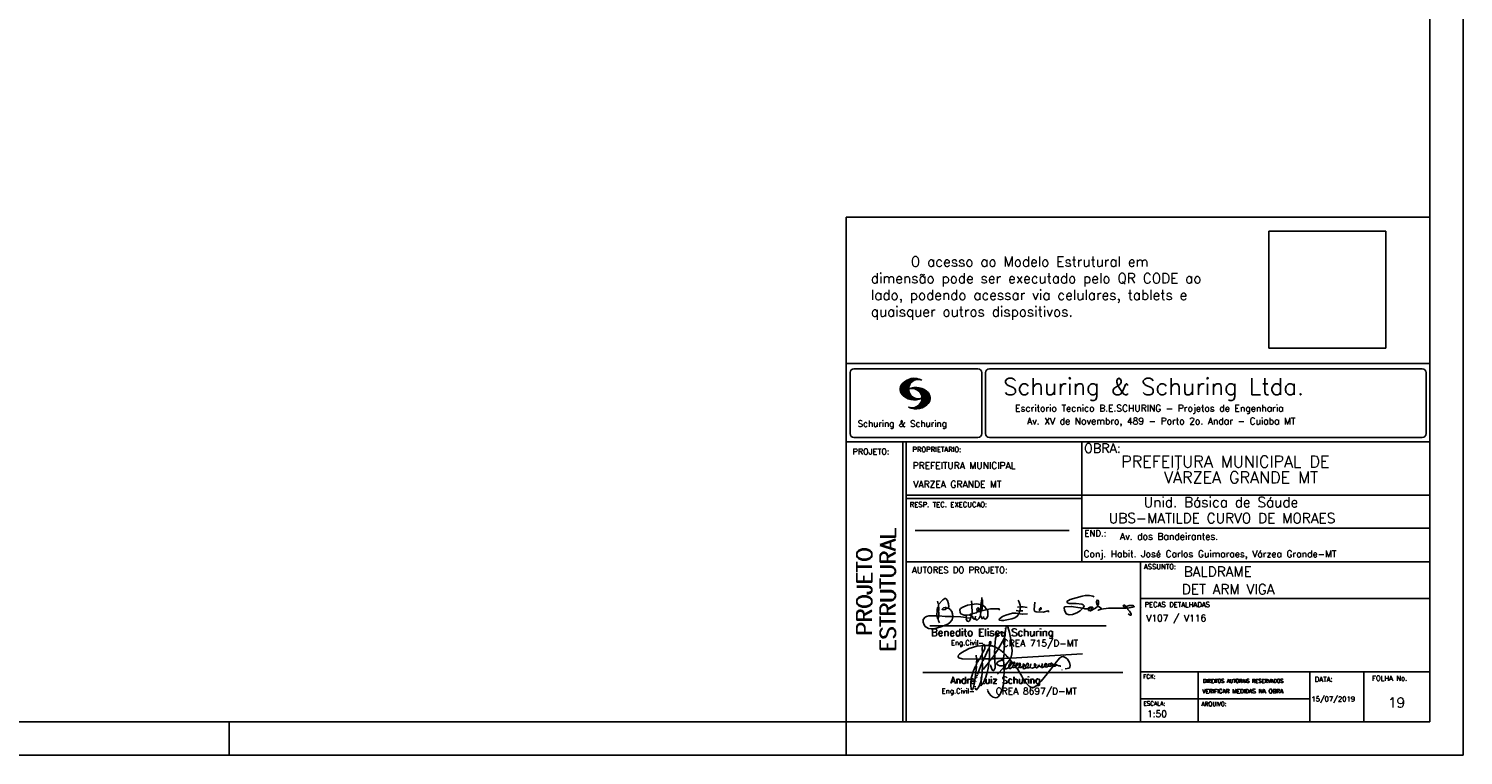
# Model space of a CAD drawing. Extents: x 0 to 84.1, y 0 to 59.4.
# Tile 4 of 6: x 41.1 to 84.1, y 0 to 21.8. Entities that reach past the tile are written whole.
import ezdxf

# ---------------------------------------------------------------- set-up
doc = ezdxf.new("R2010")
doc.units = 0
doc.header["$MEASUREMENT"] = 0
doc.layers.get('0').update_dxf_attribs({"linetype": 'CONTINUOUS'})
doc.layers.add('1', color=1, linetype='CONTINUOUS')
doc.layers.add('2', color=2, linetype='CONTINUOUS')
doc.styles.get("Standard").update_dxf_attribs({"font": 'ROMANS.SHX'})
picture_1 = doc.add_image_def('image1.png', size_in_pixel=(300, 300))

# ---------------------------------------------------------------- blocks, each defined once
blk = doc.blocks.new('assinaturabenedito')
at = {"color": 162}
for points in [[(79.55, 161.85), (79.72, 164.8), (79.88, 165.87), (80.21, 166.28)], [(80.21, 160.29), (79.88, 160.45), (79.72, 161.68), (80.29, 161.77), (80.46, 162.01), (80.54, 163.49), (80.37, 163.74), (80.54, 164.8), (80.46, 166.12), (80.29, 166.36), (80.37, 167.51), (82.43, 169.81), (83.41, 170.39), (83.9, 170.39), (84.81, 169.48), (85.38, 167.84), (85.46, 166.36), (85.13, 165.71), (86.12, 164.97), (86.94, 163.98), (87.35, 162.83), (87.43, 161.68), (87.19, 161.52), (83.66, 161.52), (80.46, 161.77)], [(80.46, 167.68), (80.21, 167.84), (79.88, 169.07)], [(84.48, 165.54), (84.15, 165.87), (83.57, 165.87), (82.84, 165.71), (82.1, 165.05), (82.59, 164.8), (83.57, 164.97), (84.48, 165.54)], [(84.48, 165.54), (85.05, 165.63)], [(94.32, 162.18), (93.09, 162.18), (91.53, 162.83), (91.12, 163.41), (90.96, 164.8), (91.29, 165.38), (92.52, 166.2), (94.82, 167.1), (97.03, 167.43), (97.11, 162.92)], [(96.95, 167.51), (96.79, 169.24)], [(101.46, 167.43), (99.17, 167.76), (97.11, 167.51)], [(98.59, 160.54), (99.17, 159.71), (99.58, 159.63), (100.56, 160.62), (101.38, 161.93), (102.12, 160.29), (102.69, 160.78), (103.6, 160.12), (104.42, 160.54), (104.99, 161.85), (104.99, 163.9), (104.66, 164.97), (106.3, 165.3), (110.57, 165.22), (110.74, 164.97), (110.49, 164.56)], [(99.9, 163.9), (100.48, 164.8), (100.4, 165.63), (99.9, 165.79), (99.49, 165.22), (99.58, 164.23), (99.82, 164.15)], [(101.3, 164.07), (101.55, 167.1)], [(101.55, 163.82), (102.04, 164.31), (102.28, 166.78), (102.28, 167.1), (101.55, 167.19), (101.46, 167.51), (101.96, 170.06), (102.28, 169.81), (102.28, 167.27)], [(101.96, 170.06), (102.04, 170.96)], [(102.04, 164.31), (104.58, 164.97)], [(104.34, 164.97), (103.51, 166.36), (102.69, 166.94), (102.37, 166.94)], [(121.16, 166.36), (119.76, 166.04)], [(120.99, 164.31), (121.24, 166.12), (121.16, 167.19), (120.66, 168.66), (120.09, 169.57)], [(121.24, 166.2), (121.48, 166.36), (122.55, 166.36), (124.6, 165.87)], [(135.35, 163.57), (135.27, 164.23), (135.11, 164.31), (132.64, 163.57), (129.12, 163.74), (128.62, 163.9), (128.3, 164.15), (128.05, 164.89), (128.46, 168.66)], [(130.84, 164.8), (130.76, 165.22), (131.25, 165.79), (131.58, 165.71), (131.66, 165.3), (131.41, 164.97), (130.84, 164.8)], [(152.26, 165.38), (152.17, 165.54), (151.11, 165.79), (146.68, 166.53), (143.56, 166.36), (143.23, 166.2), (143.15, 165.79), (143.31, 164.56), (144.13, 162.83), (145.61, 162.26), (147.25, 162.51), (149.38, 163.33), (151.02, 164.23), (152.26, 165.38)], [(155.13, 165.22), (153.4, 165.22), (152.58, 165.54), (153.16, 166.78), (152.67, 167.35), (151.85, 167.68), (149.14, 168.01), (145.61, 168.01), (144.71, 168.34), (144.46, 168.91), (146.1, 169.9), (152.17, 171.62), (153.65, 171.87), (155.7, 171.87), (157.43, 171.62), (158.08, 171.29)], [(152.26, 165.38), (152.5, 165.54)], [(155.21, 165.05), (155.13, 165.3), (155.37, 165.71), (156.03, 166.04), (157.26, 166.2), (157.43, 165.87), (157.18, 165.54), (156.6, 165.3), (155.21, 165.05)], [(155.21, 165.05), (155.29, 164.48), (156.19, 164.23), (158.82, 165.63), (159.89, 166.69), (161.36, 165.79), (161.61, 165.3), (161.61, 165.13), (161.12, 164.89), (160.3, 164.64), (159.97, 164.72)], [(159.89, 166.69), (159.89, 167.1), (160.22, 167.51), (160.22, 168.91), (160.05, 169.48), (159.56, 169.65), (159.23, 168.99), (159.23, 168.42), (159.56, 167.27), (159.8, 167.19)], [(161.61, 165.13), (165.22, 165.63), (174, 165.63), (174.41, 165.71), (174.49, 166.28)], [(176.63, 162.1), (176.63, 162.75), (175.81, 164.15), (174.99, 164.97), (174.82, 165.63), (177.36, 166.04), (178.02, 166.28), (178.02, 166.53), (177.78, 166.86), (177.36, 166.94), (175.56, 166.94), (174.66, 166.61), (174.49, 166.36), (173.02, 166.2), (172.61, 166.69), (172.93, 167.19), (173.34, 167.19), (173.75, 166.86), (173.84, 166.45)], [(173.59, 165.63), (173.59, 166.12)], [(174.82, 165.63), (174.58, 165.71)], [(181.55, 165.95), (181.47, 166.12)], [(87.43, 161.36), (87.1, 159.8), (86.04, 158.4), (84.97, 157.66), (81.44, 156.27), (78.16, 155.28), (76.68, 155.28), (75.37, 155.53), (73.73, 156.51), (73.15, 157.25), (72.66, 158.56), (72.74, 159.96), (73.65, 161.11), (74.38, 161.52), (75.53, 161.77), (79.64, 161.77)], [(80.21, 160.29), (80.46, 161.6)], [(80.21, 160.29), (80.37, 159.22), (80.87, 158.32)], [(94.08, 161.03), (91.53, 161.36), (87.43, 161.52)], [(94.08, 161.03), (94.32, 162.18), (95.88, 162.34), (96.21, 162.59), (96.95, 162.67)], [(94.08, 161.03), (94.08, 160.86)], [(96.29, 160.7), (94.24, 160.86), (94.08, 160.21), (94.57, 159.14), (95.39, 158.89), (95.8, 159.22), (96.29, 160.29), (96.29, 160.7)], [(96.87, 161.77), (96.54, 161.77), (95.88, 162.26)], [(96.29, 160.7), (96.87, 161.52)], [(98.59, 160.54), (98.1, 159.96), (97.61, 160.37), (97.36, 161.44), (96.87, 161.6), (97.03, 162.75), (99.08, 163.33), (99.9, 163.9), (100.48, 163.74), (101.3, 164.07), (101.55, 163.9), (101.38, 162.01)], [(98.59, 160.54), (98.76, 161.6)], [(102.78, 160.78), (102.86, 161.52)], [(110.74, 160.29), (110.57, 159.96), (110.74, 159.63), (111.88, 159.39), (112.87, 159.39), (116.89, 160.21), (118.53, 160.86), (119.68, 161.6), (120.5, 162.83)], [(110.74, 160.29), (112.29, 161.44), (113.94, 162.18), (117.22, 163.08), (118.86, 163.16), (122.22, 162.59), (124.85, 162.83)], [(120.83, 164.15), (119.19, 164.39)], [(120.83, 164.15), (120.58, 163)], [(120.83, 164.15), (121.07, 164.31), (122.47, 164.23)], [(130.84, 164.8), (130.76, 164.48), (130.92, 164.23)], [(176.63, 162.1), (176.13, 162.1), (175.07, 162.75)], [(176.63, 162.1), (176.63, 162.1)]]:
    blk.add_lwpolyline(points, dxfattribs=at)
blk = doc.blocks.new('assinaturanadre')
at = {"color": 162}
for points in [[(-221.7, -2.3), (-221, 0.6), (-220.9, 2.9), (-221.5, 9.6), (-222.8, 15.9), (-224, 19.9), (-224.6, 20.6), (-224.9, 20.7), (-225.2, 20.2), (-225.2, 19.5)], [(-225.9, 15.1), (-226, 13.5), (-226.3, 12), (-226.6, 11.7), (-227.6, 9.5), (-230.5, 4.4), (-229.3, 3.4), (-229.1, 3.4), (-227.4, 1.9), (-226.7, 1.6), (-226.6, 0.8), (-226.9, -2.5), (-226.8, -7.8), (-226.5, -8.7), (-226.9, -9.4), (-226.6, -10.7), (-226.7, -17.3), (-227.1, -21.3), (-227.8, -23.8), (-228.8, -27.2), (-229.6, -28.6), (-230.7, -29.9), (-231.5, -30.5), (-232.5, -30.7), (-234.4, -30.3), (-235.9, -29.2), (-237.4, -27.3), (-238.1, -25.8)], [(-225.3, 18.9), (-225.7, 15.3), (-225.9, 15.1), (-226.3, 15.3), (-226.4, 15.6), (-227.2, 16), (-229.1, 16), (-230.7, 15.2), (-231.9, 13.7), (-232.6, 11.7), (-233, 8.7), (-233.2, 5.9), (-233, 5.4), (-233.3, 2.6), (-233.3, 1.1), (-233.1, 0.6), (-233.3, -0.1), (-233.2, -0.7), (-233.2, -2.6), (-233.7, -2.8), (-235.2, -2.8), (-235.1, -2.2), (-233.4, -0.2)], [(-226.3, 12), (-226.1, 11.9), (-226.1, 10.8), (-226.7, 1.7)], [(-225.3, 18.9), (-225.5, 18.9), (-225.5, 18.5)], [(-225.3, 18.9), (-225.2, 19)], [(-240.5, 6.6), (-246, 6.1), (-251.4, 4.4), (-254.6, 2.9), (-256.8, 1.6), (-258.4, 0.4), (-259, -0.3), (-259.4, -1.1), (-259.4, -1.5), (-258.9, -2.1), (-256.4, -2.8), (-246.5, -3), (-246.2, -2.8), (-246.4, -0.3)], [(-242.2, 0.2), (-243.2, -1.2), (-244, -3), (-246.2, -3)], [(-237.2, 6.7), (-236.9, 6.2), (-237.2, 4.7), (-237.6, 4.3), (-241.1, -3), (-242, -3), (-242.1, 0.8), (-242, 1.5), (-241.5, 1.9), (-240.4, 4.6), (-240.2, 6.6), (-237.4, 6.6), (-237.2, 6.7)], [(-241.9, 6.5), (-242.1, 4.5), (-242, 1.5)], [(-240.5, 6.6), (-240.5, 7), (-241.1, 7.4), (-241.6, 7.2), (-241.8, 6.6)], [(-237.3, 4.5), (-237, 4.1), (-237.1, -2.7), (-237.4, -2.9), (-240.9, -2.9)], [(-240.5, 6.6), (-240.3, 6.6)], [(-237.2, 6.7), (-237, 8.8), (-236.8, 9.3), (-236.5, 9.4), (-236.1, 9.3), (-236, 8.5), (-236.3, 7.1), (-236.6, 6.4), (-236.9, 6.3)], [(-236.5, 6.5), (-235, 6.3), (-233.3, 5.8)], [(-233, 5.4), (-232.7, 5.5), (-230.6, 4.3), (-232.4, 1.6), (-233, 0.9)], [(-230.5, 4.4), (-230.5, 4.4)], [(-226.6, 0.8), (-226.4, 0.8), (-225.2, -0.2), (-225, -0.7), (-223.7, -1.9), (-223.7, -2.4), (-226.8, -2.6)], [(-221.7, -2.3), (-170.7, 0.8)], [(-246.1, -3), (-246.2, -5.8), (-246.1, -6), (-246.4, -7.4), (-246.3, -8.5), (-246.9, -14.5), (-247.6, -20), (-248.4, -23.3), (-249.2, -24.7), (-249.5, -24.9), (-250.1, -24.3), (-250.4, -21.9), (-250.4, -19.9), (-250, -16.8), (-248.4, -11.5), (-246.9, -8), (-246.5, -7.6)], [(-241.9, -4.1), (-242.1, -5.8), (-242, -6), (-242, -7.7), (-242.2, -13.1), (-242.8, -17.4), (-243.4, -20), (-244.7, -22.8), (-246.1, -24.7), (-246.5, -24.9), (-246.8, -24.7), (-247.2, -23.7)], [(-244.3, -3), (-245.3, -5), (-246, -5.8)], [(-242.1, -5.7), (-242.4, -6), (-243.5, -8.3), (-245.6, -14)], [(-242, -2.9), (-243.9, -3)], [(-237.1, -3), (-237.3, -3.9), (-237.3, -4.5), (-237.1, -4.7), (-237.6, -5.8), (-237.4, -6.2), (-238, -9.8), (-238.6, -12.6), (-239.7, -15.9), (-241.8, -20.8), (-242.6, -21.8), (-243.3, -22.1)], [(-241.1, -3), (-241.5, -4), (-241.9, -4.1), (-242, -3.1)], [(-237.6, -5.8), (-239, -7.2), (-241.4, -10.6)], [(-235.3, -2.6), (-235.8, -3), (-237.1, -2.9)], [(-235.9, -3), (-236.1, -3.6), (-237, -4.6)], [(-233.1, -2.8), (-233, -9.3), (-233.2, -9.9), (-233.9, -11.2), (-234.3, -11.3), (-234.9, -11), (-235.4, -10.3), (-236.1, -8.1), (-236.2, -7.2)], [(-226.9, -2.6), (-233.2, -2.7)], [(-226.8, -7.6), (-227.8, -7.9), (-229.6, -7.9), (-230.7, -7.5), (-231.7, -6.7), (-231.8, -6), (-231, -5.1), (-228.3, -3.8), (-227.7, -3.8)], [(-226.9, -9.3), (-231.2, -13.8)], [(-222.4, -3.3), (-222.4, -3.7), (-225, -6.8), (-226.6, -7.4)], [(-226, -8.5), (-226.4, -8.6)], [(-225.1, -6.9), (-226, -8.5), (-225.9, -8.8), (-226, -9.7), (-225.5, -10), (-225, -10), (-223.2, -9)], [(-221.7, -2.3), (-223.6, -2.4)], [(-221.4, -4.9), (-222.2, -5.3), (-222.3, -6.1), (-222.8, -6.7), (-223.1, -8), (-223.1, -8.9), (-222.7, -9.8), (-222.3, -9.9), (-222, -9.8), (-220.5, -8.5)], [(-221.2, -5.1), (-221.3, -6.1), (-221.6, -6.7), (-222.4, -8.1), (-222.9, -8.4)], [(-221.9, -2.4), (-222.4, -3.3), (-222.8, -2.9), (-222.8, -2.6)], [(-222.4, -3.7), (-221.4, -4.4), (-221.4, -4.9), (-220.8, -5.2), (-220.3, -5.9), (-220, -6), (-219.5, -5.3), (-219.1, -5.3), (-219, -5.5), (-219.4, -6.5), (-220, -7), (-220.2, -7.6), (-220.5, -8.5), (-220, -9), (-219.6, -9.1), (-218.4, -8.5), (-217.9, -9.4), (-217.3, -9.7), (-216, -9.1), (-215.7, -8.7), (-215, -9), (-214.3, -9), (-213, -7.8), (-212.9, -7.1), (-212.7, -6.6), (-212.4, -6.6), (-212.2, -6.9), (-212.3, -7.8), (-212.6, -8.1), (-213, -8)], [(-220, -6), (-219.8, -6.7)], [(-219.8, -6.8), (-219.9, -7.1)], [(-219.8, -6.9), (-218.6, -7.9), (-218.3, -7.7), (-217.6, -6.2), (-217.3, -5.8), (-216.9, -6), (-216.8, -6.8), (-217.6, -7.8), (-218.4, -8.2), (-218.5, -8)], [(-218.4, -8.2), (-218.4, -8.5)], [(-190.5, -6.8), (-189.5, -7.3), (-189.8, -7.8), (-190.4, -8.1), (-191.6, -8), (-195.8, -13.7), (-200.2, -18.9), (-203.3, -21.9), (-205, -23), (-206.1, -23.3), (-207.5, -23.2), (-208.5, -22.7), (-210.9, -20.2), (-212.6, -17.7), (-213.8, -15.2), (-216.8, -10.6), (-217.2, -9.8)], [(-215.5, -8.3), (-215.9, -7.7), (-215.9, -6.8), (-215.5, -6), (-215.2, -6), (-215, -6.3), (-214.9, -7.2), (-215.5, -8.3)], [(-215.5, -8.3), (-215.5, -8.6)], [(-212.7, -8.1), (-213, -9.4), (-212.9, -9.8), (-212.3, -10), (-211.2, -9.5), (-210.9, -9.3), (-211.3, -8.6), (-211.3, -8.1), (-210.9, -7.2), (-210, -6.1), (-209.3, -6), (-209.1, -7.2), (-209.5, -8.1), (-210.4, -9.1), (-210.2, -9.4), (-208.7, -9.2), (-207.9, -8.6), (-207.4, -6.8), (-207.5, -6.4)], [(-212.7, -6.6), (-212.9, -6.3)], [(-210.4, -9.1), (-210.9, -9.2)], [(-204.5, -8.1), (-204.5, -8.5), (-205.3, -9.1), (-206.3, -9.5), (-207.5, -9.3), (-207.9, -8.8)], [(-204.5, -8.1), (-204, -7.8), (-204, -7), (-204.4, -6.4), (-204.8, -6.4), (-204.9, -7.7), (-204.5, -8.1)], [(-202.2, -7.2), (-202.1, -8.1), (-203, -9.3), (-203.5, -9.3), (-204.5, -8.6)], [(-201.4, -7.1), (-201.5, -7.5), (-201.3, -8.2), (-200.6, -8.7), (-200, -8.7)], [(-201.1, -6.5), (-201.1, -6.5)], [(-196.3, -7.5), (-197.2, -8.3), (-198.1, -8.7), (-199.2, -9), (-199.8, -9), (-199.9, -8.6), (-199.5, -7.1), (-199.5, -6.2)], [(-196.3, -7.5), (-196.1, -6.8), (-196.2, -6.4), (-197, -6.2), (-197.6, -6.8), (-197.7, -7.3), (-197.7, -7.8), (-197.5, -8.2)], [(-194.8, -7.9), (-195.8, -8.7), (-196.5, -8.8), (-197.2, -8.4)], [(-194.8, -7.2), (-194.3, -6.7), (-194.3, -6.4), (-194.8, -6.7), (-194.8, -7.2)], [(-194.8, -7.2), (-194.8, -8), (-194.6, -8.1), (-193.1, -8.1), (-192.1, -7.8), (-191.7, -8)], [(-192.1, -7.7), (-191.7, -7.1), (-192, -6.5), (-192.6, -6), (-193.1, -6), (-193.3, -7.1), (-192.6, -7.8)], [(-190.5, -6.8), (-191.3, -7.9)], [(-190.5, -6.8), (-190.2, -6.2), (-187.1, -2.4), (-185.6, -1.4), (-184.4, -1.2), (-182.5, -2.2), (-181.3, -3.2), (-179.9, -5.6), (-179.4, -7.6), (-179.6, -8.8), (-180.2, -9.6), (-183, -10)], [(-189.4, -7.2), (-189.1, -7), (-188.8, -7.3)], [(-189.4, -7.2), (-189.2, -7.6), (-188.7, -7.4), (-187.4, -7.8), (-186.7, -7.8), (-186.5, -8.1), (-186.1, -8.2)], [(-246.8, -18.6), (-246.9, -19.1)], [(-246.4, -16.4), (-246.4, -16.8)], [(-246.1, -15.4), (-246.2, -16.1)], [(-245.8, -14.5), (-245.9, -15)], [(-185.4, -10.8), (-185.2, -10.8)], [(-247.3, -22.3), (-247.3, -22.9)], [(-238.4, -24.6), (-238.4, -24.8)], [(-238.3, -25.2), (-238.2, -25.5)]]:
    blk.add_lwpolyline(points, dxfattribs=at)

msp = doc.modelspace()

# ---------------------------------------------------------------- linework, layer by layer
at = {"layer": '2', "linetype": 'Continuous'}
for p, q in [((84.100006, 0), (84.100006, 59.400002)), ((65.600006, 1), (65.600006, 16.142713)), ((83.100006, 16.142713), (65.600006, 16.142713)), ((65.600006, 11.755142), (83.100006, 11.755135)), ((65.715988, 11.477417), (65.715988, 9.648308)), ((65.832489, 11.593918), (69.548996, 11.593918)), ((67.221772, 10.985771), (67.528321, 11.292321)), ((67.222123, 10.971993), (67.545929, 11.295792)), ((67.222168, 11.000305), (67.508011, 11.286148)), ((67.222489, 10.958214), (67.56427, 11.300003)), ((67.224366, 11.016648), (67.488404, 11.280686)), ((67.224472, 10.94606), (67.581131, 11.302727)), ((67.226578, 11.03299), (67.465409, 11.271813)), ((67.2267, 10.934159), (67.596314, 11.303772)), ((67.228943, 10.922257), (67.612336, 11.305649)), ((67.232178, 10.911354), (67.626831, 11.306015)), ((67.232437, 11.052986), (67.439469, 11.26001)), ((67.235916, 10.900948), (67.642014, 11.307053)), ((67.239258, 11.073952), (67.410523, 11.245209)), ((67.239655, 10.890557), (67.656281, 11.307183)), ((67.243561, 10.880333), (67.669251, 11.306015)), ((67.252747, 11.10157), (67.374314, 11.223145)), ((67.608673, 11.231301), (67.68306, 11.305702)), ((67.638062, 11.246552), (67.69574, 11.30423)), ((67.662873, 11.257233), (67.708405, 11.302758)), ((67.681977, 11.2622), (67.721238, 11.301461)), ((67.702469, 11.268563), (67.733063, 11.299149)), ((67.718491, 11.270424), (67.744904, 11.296837)), ((67.734482, 11.272286), (67.757004, 11.294808)), ((67.750473, 11.274147), (67.768555, 11.292221)), ((69.665497, 11.477417), (69.665497, 9.648308)), ((69.778748, 11.477417), (69.778748, 9.648308)), ((69.895249, 11.593918), (82.867508, 11.593918)), ((82.984009, 11.477417), (82.984009, 9.648308)), ((67.248612, 10.871239), (67.520584, 11.143219)), ((67.253647, 10.862129), (67.502121, 11.110611)), ((67.258683, 10.853035), (67.491593, 11.085945)), ((67.264267, 10.84449), (67.483597, 11.06382)), ((67.270783, 10.836869), (67.47966, 11.045746)), ((67.277298, 10.829247), (67.475876, 11.027817)), ((67.283814, 10.821625), (67.474167, 11.011971)), ((67.290558, 10.814232), (67.473114, 10.996781)), ((67.296936, 10.807419), (67.470307, 10.980797)), ((67.304734, 10.800133), (67.473206, 10.968598)), ((67.311829, 10.793083), (67.474121, 10.955384)), ((67.319168, 10.786293), (67.475159, 10.942276)), ((67.326828, 10.779808), (67.477616, 10.930596)), ((67.334488, 10.773323), (67.480088, 10.918923)), ((67.342133, 10.766846), (67.482544, 10.90725)), ((67.350098, 10.760674), (67.485901, 10.896469)), ((67.358338, 10.754769), (67.489655, 10.886078)), ((67.366577, 10.748863), (67.493409, 10.875695)), ((67.374802, 10.742966), (67.497208, 10.865357)), ((67.383393, 10.737427), (67.502076, 10.856102)), ((67.392228, 10.732109), (67.506958, 10.84684)), ((67.401062, 10.726807), (67.511841, 10.837578)), ((67.409882, 10.721497), (67.516922, 10.828537)), ((67.41919, 10.71666), (67.522843, 10.820305)), ((67.428635, 10.711968), (67.528748, 10.812088)), ((67.43808, 10.707276), (67.534668, 10.803864)), ((67.447541, 10.702599), (67.540802, 10.795861)), ((67.457642, 10.698563), (67.547699, 10.78862)), ((67.467743, 10.694519), (67.554612, 10.781388)), ((67.477829, 10.690483), (67.561509, 10.774155)), ((67.488205, 10.686714), (67.568589, 10.767105)), ((67.499009, 10.683373), (67.576477, 10.760849)), ((67.509796, 10.680031), (67.584366, 10.754601)), ((67.531494, 10.998619), (67.546158, 11.013283)), ((67.548691, 11.001663), (67.565323, 11.018303)), ((67.563156, 11.001992), (67.584885, 11.023735)), ((67.577607, 11.00232), (67.601899, 11.026612)), ((67.592072, 11.002648), (67.619477, 11.030045)), ((67.604584, 11.001007), (67.635239, 11.03167)), ((67.617234, 10.999535), (67.651505, 11.033806)), ((67.62999, 10.998154), (67.666199, 11.034363)), ((67.64122, 10.99524), (67.680893, 11.03492)), ((67.652436, 10.992317), (67.695603, 11.035485)), ((67.664337, 10.990074), (67.708985, 11.034729)), ((67.671296, 10.38913), (68.095734, 10.813568)), ((67.674881, 10.986489), (67.72316, 11.034767)), ((67.684327, 10.981789), (67.736191, 11.033654)), ((67.685135, 10.388832), (68.100952, 10.804665)), ((67.694321, 10.977654), (67.748459, 11.031792)), ((67.69896, 10.388527), (68.104996, 10.794571)), ((67.704605, 10.973801), (67.761597, 11.0308)), ((67.713776, 10.389206), (68.107529, 10.782967)), ((67.71431, 10.969368), (67.773758, 11.028824)), ((67.722412, 10.963333), (67.785233, 11.026146)), ((67.728806, 10.390091), (68.110825, 10.77211)), ((67.732499, 10.959282), (67.797608, 11.024391)), ((67.740387, 10.953034), (67.808838, 11.021485)), ((67.744095, 10.391251), (68.114106, 10.761261)), ((67.749115, 10.947632), (67.819702, 11.018219)), ((67.756165, 10.940537), (67.830765, 11.015137)), ((67.765198, 10.93544), (67.841874, 11.012116)), ((67.77211, 10.928208), (67.852234, 11.008339)), ((67.779831, 10.921784), (67.86261, 11.004555)), ((67.78592, 10.913735), (67.873307, 11.001122)), ((67.794007, 10.907692), (67.883316, 10.997002)), ((67.799912, 10.899468), (67.892731, 10.992279)), ((67.806626, 10.892029), (67.902451, 10.987854)), ((67.811753, 10.883019), (67.912232, 10.983506)), ((67.817658, 10.874802), (67.921875, 10.979012)), ((67.822358, 10.554344), (68.091095, 10.823075)), ((67.823761, 10.866768), (67.930436, 10.973442)), ((67.829499, 10.858353), (67.940003, 10.968857)), ((67.833527, 10.848244), (67.948655, 10.963379)), ((67.838395, 10.83899), (67.957047, 10.957634)), ((67.840729, 10.586838), (68.086777, 10.832894)), ((67.843323, 10.829773), (67.965561, 10.952019)), ((67.848358, 10.817597), (67.975678, 10.944924)), ((67.848709, 10.608963), (68.081818, 10.842072)), ((67.852341, 10.806755), (67.985031, 10.939453)), ((67.856202, 10.794724), (67.99379, 10.932312)), ((67.856934, 10.63131), (68.075089, 10.849472)), ((67.859864, 10.781189), (68.003067, 10.924393)), ((67.860703, 10.649239), (68.070359, 10.858895)), ((67.862656, 10.768639), (68.01175, 10.91774)), ((67.865174, 10.667847), (68.063507, 10.866165)), ((67.865235, 10.753647), (68.02092, 10.90934)), ((67.866242, 10.683037), (68.057556, 10.874352)), ((67.866318, 10.73967), (68.029206, 10.90255)), ((67.867295, 10.698235), (68.049775, 10.880722)), ((67.867905, 10.725861), (68.036682, 10.894646)), ((67.868119, 10.711846), (68.043793, 10.887528)), ((67.5206, 10.676697), (67.592255, 10.74836)), ((67.532074, 10.674027), (67.600327, 10.742287)), ((67.543625, 10.671448), (67.609238, 10.737053)), ((67.550324, 10.409546), (67.562592, 10.421799)), ((67.555176, 10.668869), (67.618134, 10.731819)), ((67.561463, 10.40654), (67.576416, 10.421486)), ((67.5672, 10.666748), (67.627045, 10.726586)), ((67.572602, 10.403542), (67.590226, 10.421173)), ((67.579605, 10.665009), (67.636261, 10.721665)), ((67.583756, 10.400551), (67.606156, 10.422959)), ((67.591996, 10.663277), (67.646256, 10.717522)), ((67.595673, 10.398346), (67.622162, 10.424828)), ((67.604782, 10.661919), (67.65625, 10.713379)), ((67.607605, 10.396141), (67.639588, 10.428116)), ((67.618134, 10.661141), (67.66623, 10.709244)), ((67.619553, 10.393929), (67.658707, 10.43309)), ((67.631501, 10.660355), (67.676911, 10.705773)), ((67.632141, 10.392388), (67.679932, 10.440178)), ((67.644959, 10.391075), (67.704071, 10.450188)), ((67.64531, 10.660042), (67.688126, 10.702851)), ((67.657776, 10.389756), (67.737152, 10.469132)), ((67.65976, 10.660355), (67.699341, 10.699936)), ((67.67421, 10.660668), (67.710678, 10.697136)), ((67.690598, 10.661675), (67.723847, 10.694931)), ((67.708161, 10.663521), (67.737625, 10.692986)), ((67.725296, 10.66594), (67.750779, 10.691422)), ((67.741867, 10.668862), (67.765747, 10.692742)), ((67.76027, 10.672806), (67.780136, 10.692681)), ((67.760544, 10.393555), (68.11557, 10.748596)), ((67.776978, 10.395859), (68.117249, 10.736138)), ((67.780106, 10.677895), (67.794464, 10.692261)), ((67.794464, 10.692261), (67.79654, 10.694336)), ((67.794861, 10.399597), (68.118943, 10.723679)), ((67.798127, 10.683296), (67.810562, 10.69574)), ((67.81305, 10.403664), (68.118515, 10.709122)), ((67.81717, 10.689835), (67.825379, 10.698044)), ((67.832825, 10.409302), (68.118134, 10.694611)), ((67.833084, 10.695977), (67.839569, 10.702462)), ((67.853302, 10.415634), (68.117768, 10.680092)), ((67.876404, 10.424599), (68.113495, 10.66169)), ((67.901276, 10.435334), (68.11023, 10.644287)), ((67.929581, 10.449501), (68.101624, 10.621544)), ((67.966126, 10.471909), (68.08902, 10.594803)), ((68.045029, 10.536675), (68.057724, 10.54937)), ((65.832489, 9.531807), (69.548996, 9.531807)), ((69.895249, 9.531807), (82.867508, 9.531807)), ((65.600006, 9.399994), (83.100006, 9.399994)), ((67.300385, 5.799996), (67.300385, 9.399994)), ((67.400391, 5.799996), (67.400391, 9.399994)), ((72.668579, 6.816429), (72.668579, 9.399994)), ((83.100006, 9.399994), (83.100006, 1)), ((72.668579, 7.799995), (67.400391, 7.799995)), ((72.668579, 7.799995), (83.100006, 7.800003)), ((72.668579, 7.699995), (67.400391, 7.699995)), ((67.670312, 6.739054), (72.288888, 6.739054)), ((72.668579, 6.816429), (83.100006, 6.816437)), ((72.668579, 6.816429), (72.668579, 5.799996)), ((67.300385, 1), (67.300385, 5.799996)), ((67.400391, 1), (67.400391, 5.799996)), ((67.400391, 5.799996), (83.100006, 5.799996)), ((74.42096, 4.799996), (74.42096, 5.799996)), ((74.42096, 1), (74.42096, 4.799996)), ((74.420958, 4.701716), (83.100005, 4.701724)), ((68.11142, 3.880457), (73.389855, 3.880457)), ((67.897606, 2.480272), (73.894493, 2.480272)), ((74.42096, 2.505768), (83.100006, 2.505776)), ((76.14679, 1), (76.14679, 2.505776)), ((79.496476, 1), (79.496476, 2.505776)), ((81.120974, 1), (81.120974, 2.505774)), ((74.42096, 1.691735), (79.496476, 1.691742)), ((47.100006, 0), (47.100006, 1)), ((65.600006, 0), (65.600006, 1)), ((83.100006, 1), (65.600006, 1)), ((0, 0), (84.100006, 0))]:
    msp.add_line(p, q, dxfattribs=at)
msp.add_lwpolyline([(83.100006, 1), (2.5, 1), (2.5, 58.400002), (83.100006, 58.400002), (83.100006, 1)], dxfattribs=at)
for centre, radius, start, end in [((65.832489, 11.477417), 0.116502, 90, 180), ((67.648087, 10.815277), 0.491555, 63.393265, 138.909058), ((67.76323, 10.98333), 0.291044, 68.851509, 291.148499), ((69.548996, 11.477417), 0.116502, 0, 90), ((69.895249, 11.477417), 0.116502, 90, 180), ((82.867508, 11.477417), 0.116502, 0, 90), ((67.465149, 10.98227), 0.243989, 140.229431, 231.895096), ((67.648087, 11.15139), 0.491555, 218.229782, 296.60672), ((67.692337, 10.543831), 0.491555, 41.090942, 116.606735), ((67.577195, 10.711891), 0.291044, 248.851501, 111.148491), ((67.875275, 10.710823), 0.243989, 308.104889, 39.770576), ((67.692337, 10.879952), 0.491555, 243.393265, 321.770233), ((65.832489, 9.648308), 0.116502, 180, 270), ((69.548996, 9.648308), 0.116502, 270, 0), ((69.895249, 9.648308), 0.116502, 180, 270), ((82.867508, 9.648308), 0.116502, 270, 0)]:
    msp.add_arc(centre, radius, start, end, dxfattribs=at)

# ---------------------------------------------------------------- block references
at = {"xscale": 0.06, "yscale": 0.06, "zscale": 0.06}
msp.add_blockref('assinaturabenedito', (63.548427, -5.523744), dxfattribs=at)
at = {"linetype": 'Continuous', "xscale": 0.042, "yscale": 0.042, "zscale": 0.042}
msp.add_blockref('assinaturanadre', (79.849688, 3.01472), dxfattribs=at)

# ---------------------------------------------------------------- texts
at = {"linetype": 'Continuous', "insert": (66.338308, 14.957831), "char_height": 0.3, "attachment_point": 1}
msp.add_mtext_dynamic_manual_height_columns('^IO acesso ao Modelo Estrutural em dimensão pode ser executado pelo QR CODE ao lado, podendo acessar via celulares, tablets e quaisquer outros dispositivos.', width=10.84065058, gutter_width=1.5, heights=[3.742444], dxfattribs=at)
at = {"layer": '1', "linetype": 'Continuous'}
for s, height, p in [('PREFEITURA MUNICIPAL DE', 0.35, (73.846579, 8.633815)), (' VÁRZEA GRANDE MT', 0.35, (74.88894, 8.159332)), ('Unid. Básica de Sáude', 0.3, (74.522022, 7.441803)), ('UBS-MATILDE CURVO DE MORAES', 0.3, (73.47419, 6.963667)), ('Av. dos Bandeirantes.', 0.2, (73.808698, 6.465806)), ('Conj. Habit. José Carlos Guimaraes, Várzea Grande-MT', 0.2, (72.714314, 5.940867)), ('BALDRAME', 0.3, (75.715681, 5.358841)), ('DET ARM VIGA', 0.3, (75.661198, 4.832179)), ('V107 / V116', 0.2, (74.592961, 4.016607))]:
    msp.add_text(s, height=height, dxfattribs=at).set_placement(p)
at = {"layer": '1', "linetype": 'Continuous', "insert": (81.841532, 1.729188), "char_height": 0.3, "attachment_point": 1}
msp.add_mtext_dynamic_manual_height_columns('19', width=0.86139052, gutter_width=1, heights=[0], dxfattribs=at)
at = {"layer": '2', "linetype": 'Continuous'}
for s, height, p in [('Schuring & Schuring Ltda.', 0.5, (70.306839, 10.806786)), ('Escritorio Tecnico B.E.SCHURING - Projetos de Engenharia', 0.2, (70.664673, 10.308487)), ('Schuring & Schuring', 0.19, (65.944336, 9.851486)), ('Av. XV de Novembro, 489 - Porto 2o. Andar - Cuiaba MT', 0.2, (71.023194, 9.925888)), ('PROJETO:', 0.175, (65.793152, 9.021591)), ('PROPRIETARIO:', 0.15, (67.584534, 9.097367)), ('OBRA:', 0.278755, (72.732109, 9.070375)), ('PREFEITURA MUNICIPAL', 0.2, (67.590642, 8.588706)), ('VARZEA GRANDE MT', 0.2, (67.612163, 8.027363)), ('RESP. TEC. EXECUCAO:', 0.15, (67.506005, 7.444514)), ('END.:', 0.185837, (72.743767, 6.565421)), ('AUTORES DO PROJETO:', 0.185837, (67.572014, 5.463953)), ('ASSUNTO:', 0.15, (74.525462, 5.581304)), ('PECAS DETALHADAS', 0.15, (74.54287, 4.447065)), ('Benedito Eliseu Schuring', 0.22, (68.138321, 3.577287)), ('Benedito Eliseu Schuring', 0.22, (68.149796, 3.577287)), ('Eng.Civil-', 0.15, (68.737209, 3.298847)), ('CREA 715/D-MT', 0.2, (70.290742, 3.262761)), ('Andre Luiz Schuring', 0.2, (68.716739, 2.158082)), ('Andre Luiz Schuring', 0.2, (68.734296, 2.149201)), ('FCK:', 0.125, (74.500763, 2.299423)), ('DIREITOS AUTORAIS RESERVADOS', 0.11, (76.294724, 2.176125)), ('DIREITOS AUTORAIS RESERVADOS', 0.11, (76.303696, 2.176125)), ('DATA:', 0.15, (79.648044, 2.2071)), ('FOLHA No.', 0.15, (81.365514, 2.23814)), ('Eng.Civil-', 0.15, (68.462773, 1.853249)), ('CREA 8697/D-MT', 0.2, (70.08334, 1.825346)), ('VERIFICAR MEDIDAS NA OBRA', 0.125, (76.271485, 1.861862)), ('VERIFICAR MEDIDAS NA OBRA', 0.125, (76.280457, 1.861862)), ('15/07/2019', 0.15, (79.544345, 1.615775)), ('ESCALA:', 0.125, (74.507035, 1.490738)), ('1:50', 0.2, (74.617035, 1.144112)), ('ARQUIVO:', 0.125, (76.249054, 1.475601))]:
    msp.add_text(s, height=height, dxfattribs=at).set_placement(p)
for s, p in [('ESTRUTURAL', (67.073731, 3.12536)), ('ESTRUTURAL', (67.073731, 3.094507)), ('PROJETO', (66.369095, 3.606125)), ('PROJETO', (66.369095, 3.575272))]:
    msp.add_text(s, height=0.45, rotation=90, dxfattribs=at).set_placement(p)

# ---------------------------------------------------------------- pictures from other files: only their frames are drawn
at = {"linetype": 'Continuous'}
image = msp.add_image(picture_1, insert=(78.268111, 12.209568), size_in_units=(3.506887, 3.506887), dxfattribs=at)
image.dxf.flags = 15

doc.saveas('drawing.dxf')
